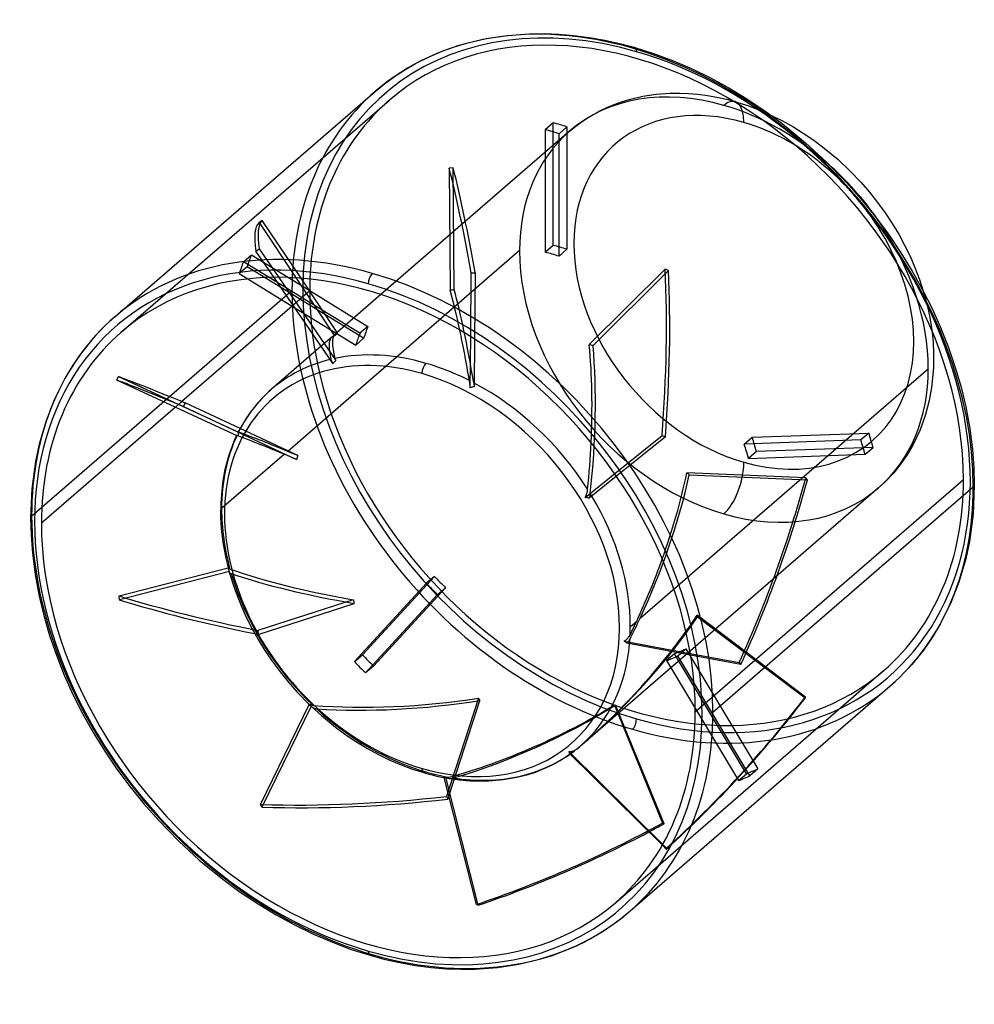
# Model space of a CAD drawing. Header units: millimetres. Extents: x -61 to 59, y -63 to 61.
import ezdxf

# ---------------------------------------------------------------- set-up
doc = ezdxf.new("R2010")
doc.units = ezdxf.units.MM
doc.layers.add('MAIN-1', color=7, linetype='Continuous')
doc.layers.add('MAIN-2', color=7, linetype='Continuous')

msp = doc.modelspace()

# ---------------------------------------------------------------- linework, layer by layer
at = {"layer": 'MAIN-1'}
for p, q in [((-4.68, 57.64), (-2.04, 58.27)), ((-2.04, 58.27), (0.63, 58.67)), ((0.63, 58.67), (3.42, 58.88)), ((3.42, 58.88), (5.23, 58.9)), ((5.23, 58.9), (7.09, 58.83)), ((7.09, 58.83), (8.99, 58.67)), ((8.99, 58.67), (10.93, 58.41)), ((10.93, 58.41), (12.9, 58.06)), ((-7.57, 56.68), (-6.15, 57.19)), ((-6.15, 57.19), (-4.68, 57.64)), ((12.9, 58.06), (14.91, 57.61)), ((14.91, 57.61), (16.65, 57.14)), ((16.65, 57.14), (19.02, 56.4)), ((-10.27, 55.47), (-8.94, 56.1)), ((-8.94, 56.1), (-7.57, 56.68)), ((19.02, 56.4), (21.4, 55.51)), ((-12.3, 54.33), (-10.94, 55.11)), ((-10.94, 55.11), (-10.27, 55.47)), ((21.4, 55.51), (23.79, 54.48)), ((-14.84, 52.57), (-13.6, 53.48)), ((-13.6, 53.48), (-12.3, 54.33)), ((23.79, 54.48), (26.18, 53.32)), ((26.18, 53.32), (28.48, 52.06)), ((-16.03, 51.6), (-14.84, 52.57)), ((28.48, 52.06), (30.76, 50.68)), ((-48.78, 23.24), (-16.03, 51.6)), ((30.76, 50.68), (33.01, 49.18)), ((33.01, 49.18), (35.21, 47.56)), ((33.76, 48.64), (35.17, 47.94)), ((35.17, 47.94), (36.52, 47.18)), ((35.21, 47.56), (38.15, 45.15)), ((36.52, 47.18), (37.86, 46.36)), ((37.86, 46.36), (39.17, 45.46)), ((38.15, 45.15), (40.78, 42.72)), ((39.17, 45.46), (40.49, 44.47)), ((40.49, 44.47), (42.23, 43.02)), ((40.78, 42.72), (43.3, 40.14)), ((42.23, 43.02), (43.76, 41.58)), ((43.76, 41.58), (45.12, 40.14)), ((43.3, 40.14), (45.15, 38.04)), ((45.12, 40.14), (46.19, 38.91)), ((46.19, 38.91), (47.2, 37.64)), ((45.15, 38.04), (46.91, 35.86)), ((47.2, 37.64), (48.15, 36.33)), ((48.15, 36.33), (49.04, 34.98)), ((46.91, 35.86), (48.57, 33.62)), ((49.04, 34.98), (49.86, 33.63)), ((48.57, 33.62), (50.13, 31.31)), ((49.86, 33.63), (50.61, 32.25)), ((50.61, 32.25), (51.29, 30.85)), ((50.13, 31.31), (51.55, 29)), ((51.29, 30.85), (51.91, 29.43)), ((51.55, 29), (52.87, 26.65)), ((51.91, 29.43), (52.48, 27.95)), ((-32.05, 28), (-26.13, 24.37)), ((-28.28, 27.51), (-29.38, 28.19)), ((-21.31, 17.33), (-28.75, 28.2)), ((-28.15, 28.2), (-20.98, 17.73)), ((-20.81, 21.27), (-25.35, 28.09)), ((52.48, 27.95), (52.96, 26.46)), ((-24.34, 26.57), (-18.69, 23.1)), ((-15.3, 26.04), (-21.06, 21.05)), ((52.87, 26.65), (54.06, 24.27)), ((-26.47, 24.58), (-40.35, 12.56)), ((-19.69, 22.24), (-22.67, 24.07)), ((54.06, 24.27), (55.14, 21.87)), ((-48.78, 23.24), (-49.91, 22.21)), ((-49.91, 22.21), (-51.51, 20.53)), ((55.14, 21.87), (56.13, 19.37)), ((-51.51, 20.53), (-52.99, 18.71)), ((-4.05, 14.28), (-3.99, 20.74)), ((-3.5, 20.43), (-3.55, 14.43)), ((-52.99, 18.71), (-54.08, 17.13)), ((-22.82, 19.53), (-29.07, 14.12)), ((56.13, 19.37), (56.99, 16.87)), ((-21.27, 17.4), (-21.31, 17.33)), ((-21.22, 17.47), (-21.27, 17.4)), ((-21.16, 17.54), (-21.22, 17.47)), ((-21.11, 17.6), (-21.16, 17.54)), ((-21.04, 17.67), (-21.11, 17.6)), ((-21.1, 18), (-21.09, 17.98)), ((-21.09, 17.98), (-21.09, 17.96)), ((-21.09, 17.96), (-21.08, 17.94)), ((-21.08, 17.94), (-21.07, 17.92)), ((-21.07, 17.92), (-21.06, 17.9)), ((-21.06, 17.9), (-21.05, 17.87)), ((-21.05, 17.87), (-21.04, 17.85)), ((-21.04, 17.85), (-21.03, 17.82)), ((-20.98, 17.73), (-21.04, 17.67)), ((-21.03, 17.82), (-21.01, 17.79)), ((-21.01, 17.79), (-21, 17.76)), ((-21, 17.76), (-20.98, 17.73)), ((-54.08, 17.13), (-55.09, 15.46)), ((56.99, 16.87), (57.71, 14.38)), ((-55.09, 15.46), (-56.38, 12.87)), ((-48.51, 15.26), (-48.3, 15.71)), ((-33.29, 8.2), (-48.51, 15.26)), ((-48.3, 15.71), (-33.21, 8.72)), ((-4.14, 15.17), (-4.15, 15.22)), ((-4.14, 15.12), (-4.14, 15.17)), ((-4.13, 15.07), (-4.14, 15.12)), ((-4.12, 15.01), (-4.13, 15.07)), ((-4.11, 14.95), (-4.12, 15.01)), ((-4.11, 14.89), (-4.11, 14.95)), ((-4.1, 14.83), (-4.11, 14.89)), ((-29.07, 14.12), (-29.75, 13.49)), ((-4.09, 14.77), (-4.1, 14.83)), ((-4.09, 14.71), (-4.09, 14.77)), ((-4.08, 14.64), (-4.09, 14.71)), ((-4.07, 14.57), (-4.08, 14.64)), ((-4.07, 14.49), (-4.07, 14.57)), ((-4.06, 14.42), (-4.07, 14.49)), ((-4.05, 14.35), (-4.06, 14.42)), ((-4.05, 14.28), (-4.05, 14.35)), ((-3.97, 14.32), (-4.05, 14.28)), ((-3.89, 14.35), (-3.97, 14.32)), ((-3.81, 14.37), (-3.89, 14.35)), ((-3.72, 14.4), (-3.81, 14.37)), ((-3.64, 14.42), (-3.72, 14.4)), ((-3.55, 14.43), (-3.64, 14.42)), ((57.71, 14.38), (58.3, 11.92)), ((-56.38, 12.87), (-57.44, 10.15)), ((-30.72, 12.47), (-31.62, 11.37)), ((-29.75, 13.49), (-30.72, 12.47)), ((-41.16, 11.85), (-58.01, -2.74)), ((-33.02, 9.17), (-39.92, 12.39)), ((-31.62, 11.37), (-32.28, 10.41)), ((58.3, 11.92), (58.81, 9.19)), ((-57.44, 10.15), (-58.3, 7.22)), ((-32.28, 10.41), (-32.89, 9.4)), ((-32.89, 9.4), (-33.24, 8.74)), ((-33.24, 8.74), (-33.24, 8.74)), ((-33.24, 8.74), (-33.24, 8.74)), ((-33.24, 8.74), (-33.24, 8.74)), ((-33.24, 8.74), (-33.23, 8.73)), ((-33.21, 8.72), (-33.24, 8.64)), ((-33.23, 8.73), (-33.22, 8.73)), ((-33.22, 8.73), (-33.21, 8.72)), ((58.81, 9.19), (59.15, 6.53)), ((-33.71, 7.74), (-34.44, 5.8)), ((-33.47, 8.29), (-33.71, 7.74)), ((-33.28, 8.37), (-33.29, 8.29)), ((-33.29, 8.29), (-33.29, 8.2)), ((-33.27, 8.46), (-33.28, 8.37)), ((-33.26, 8.55), (-33.27, 8.46)), ((-33.24, 8.64), (-33.26, 8.55)), ((-58.3, 7.22), (-58.76, 5.03)), ((59.15, 6.53), (59.32, 4.26)), ((-58.76, 5.03), (-59.22, 1.59)), ((-34.44, 5.8), (-34.93, 4.01)), ((-34.93, 4.01), (-35.23, 2.35)), ((59.32, 4.26), (59.38, 2.06)), ((10.42, 0.5), (14.12, 3.49)), ((14.35, 3.16), (10.92, 0.39)), ((-59.22, 1.59), (-59.38, -2.06)), ((-35.23, 2.35), (-35.46, -0.19)), ((10.66, 1.19), (10.68, 1.26)), ((10.68, 1.26), (10.69, 1.33)), ((10.69, 1.33), (10.71, 1.4)), ((10.71, 1.4), (10.72, 1.46)), ((10.72, 1.46), (10.72, 1.52)), ((59.24, 1.81), (26.49, -26.56)), ((59.38, 2.06), (59.22, -1.59)), ((10.42, 0.5), (10.45, 0.56)), ((10.5, 0.48), (10.42, 0.5)), ((10.45, 0.56), (10.48, 0.63)), ((10.48, 0.63), (10.51, 0.7)), ((10.59, 0.47), (10.5, 0.48)), ((10.51, 0.7), (10.54, 0.77)), ((10.54, 0.77), (10.56, 0.84)), ((10.56, 0.84), (10.59, 0.91)), ((10.59, 0.91), (10.61, 0.98)), ((10.67, 0.45), (10.59, 0.47)), ((10.61, 0.98), (10.63, 1.05)), ((10.63, 1.05), (10.65, 1.12)), ((10.65, 1.12), (10.66, 1.19)), ((10.76, 0.43), (10.67, 0.45)), ((10.84, 0.41), (10.76, 0.43)), ((10.92, 0.39), (10.84, 0.41)), ((-35.46, -0.19), (-35.47, -1.97)), ((-59.38, -2.06), (-59.32, -4.26)), ((-35.47, -1.97), (-35.38, -3.45)), ((59.22, -1.59), (58.76, -5.03)), ((-35.38, -3.45), (-35.19, -5.13)), ((-59.32, -4.26), (-59.15, -6.53)), ((-35.19, -5.13), (-34.86, -6.94)), ((58.76, -5.03), (58.3, -7.22)), ((-59.15, -6.53), (-58.81, -9.19)), ((-34.86, -6.94), (-34.49, -8.52)), ((58.3, -7.22), (57.44, -10.15)), ((-48.24, -11.91), (-34.52, -8.37)), ((-34.49, -8.52), (-34.49, -8.52)), ((-34.49, -8.52), (-34.49, -8.52)), ((-34.49, -8.52), (-34.49, -8.52)), ((-34.49, -8.52), (-34.49, -8.52)), ((-34.49, -8.52), (-34.49, -8.52)), ((-34.49, -8.52), (-34.49, -8.52)), ((-34.49, -8.52), (-34.48, -8.57)), ((-34.48, -8.57), (-34.46, -8.62)), ((-34.46, -8.62), (-34.44, -8.68)), ((-34.44, -8.68), (-34.42, -8.73)), ((-58.81, -9.19), (-58.3, -11.92)), ((-34.37, -8.82), (-48.21, -12.39)), ((-34.42, -8.73), (-34.4, -8.77)), ((-34.4, -8.77), (-34.37, -8.82)), ((-34.38, -8.83), (-34.39, -8.84)), ((-34.39, -8.84), (-34.39, -8.86)), ((-34.39, -8.86), (-34.39, -8.87)), ((-34.39, -8.87), (-34.39, -8.89)), ((-34.39, -8.89), (-34.39, -8.9)), ((-34.39, -8.9), (-34.39, -8.9)), ((-34.39, -8.9), (-34.39, -8.9)), ((-34.39, -8.9), (-34.39, -8.9)), ((-34.39, -8.9), (-34.39, -8.9)), ((-34.39, -8.9), (-34.39, -8.9)), ((-34.39, -8.9), (-34.39, -8.9)), ((-34.39, -8.9), (-33.74, -10.97)), ((-34.37, -8.82), (-34.38, -8.83)), ((-33.74, -10.97), (-32.94, -13.04)), ((57.44, -10.15), (56.38, -12.87)), ((-58.3, -11.92), (-57.71, -14.38)), ((-48.21, -12.39), (-48.24, -11.91)), ((-32.94, -13.04), (-32.29, -14.5)), ((56.38, -12.87), (55.09, -15.46)), ((-57.71, -14.38), (-56.99, -16.87)), ((-32.29, -14.5), (-31.56, -15.94)), ((-31.56, -15.94), (-30.76, -17.37)), ((16.1, -15.76), (16.9, -15.07)), ((55.09, -15.46), (54.08, -17.13)), ((-56.99, -16.87), (-56.13, -19.37)), ((15.63, -17.36), (15.68, -17.31)), ((15.68, -17.31), (15.74, -17.26)), ((15.74, -17.26), (15.79, -17.21)), ((15.79, -17.21), (15.83, -17.15)), ((15.83, -17.15), (15.88, -17.09)), ((15.88, -17.09), (15.92, -17.03)), ((15.92, -17.03), (15.97, -16.97)), ((15.97, -16.97), (16.01, -16.91)), ((16.01, -16.91), (16.04, -16.84)), ((16.04, -16.84), (16.08, -16.78)), ((54.08, -17.13), (52.99, -18.71)), ((-30.76, -17.37), (-29.9, -18.77)), ((15.32, -17.58), (15.39, -17.54)), ((15.39, -17.62), (15.32, -17.58)), ((15.32, -17.58), (23.63, -19.14)), ((15.39, -17.54), (15.45, -17.51)), ((15.45, -17.67), (15.39, -17.62)), ((15.45, -17.51), (15.51, -17.46)), ((15.5, -17.71), (15.45, -17.67)), ((15.56, -17.75), (15.5, -17.71)), ((15.51, -17.46), (15.57, -17.41)), ((15.61, -17.8), (15.56, -17.75)), ((15.57, -17.41), (15.63, -17.36)), ((15.66, -17.84), (15.61, -17.8)), ((23.67, -19.34), (15.66, -17.84)), ((-56.13, -19.37), (-55.14, -21.87)), ((-29.9, -18.77), (-28.97, -20.12)), ((52.99, -18.71), (51.51, -20.53)), ((-28.97, -20.12), (-27.99, -21.45)), ((51.51, -20.53), (49.91, -22.21)), ((-55.14, -21.87), (-54.05, -24.3)), ((-27.99, -21.45), (-26.95, -22.73)), ((49.91, -22.21), (48.78, -23.24)), ((-26.95, -22.73), (-25.86, -23.97)), ((16.03, -51.6), (48.78, -23.24)), ((-54.05, -24.3), (-52.83, -26.71)), ((-25.86, -23.97), (-24.18, -25.68)), ((-30.45, -38.15), (-24.31, -25.56)), ((-24.07, -25.77), (-30.27, -38.49)), ((-24.18, -25.68), (-24.16, -25.7)), ((-24.16, -25.7), (-24.14, -25.72)), ((-24.14, -25.72), (-24.12, -25.73)), ((-24.12, -25.73), (-24.1, -25.75)), ((-24.1, -25.75), (-24.09, -25.76)), ((-24.09, -25.76), (-24.07, -25.77)), ((-24.07, -25.77), (-24.05, -25.79)), ((-24.05, -25.79), (-24.04, -25.81)), ((-24.04, -25.81), (-24.02, -25.83)), ((-24.02, -25.83), (-24.01, -25.85)), ((-24.01, -25.85), (-23.99, -25.86)), ((-23.99, -25.86), (-23.97, -25.88)), ((-23.98, -25.88), (-22.78, -26.97)), ((-52.83, -26.71), (-51.5, -29.09)), ((-22.78, -26.97), (-21.02, -28.41)), ((-21.02, -28.41), (-19.7, -29.38)), ((-51.5, -29.09), (-50.05, -31.43)), ((-19.7, -29.38), (-18.36, -30.28)), ((-18.36, -30.28), (-16.99, -31.11)), ((9.53, -31.03), (9.6, -30.97)), ((9.6, -30.97), (9.67, -30.91)), ((9.67, -30.91), (9.75, -30.85)), ((9.75, -30.85), (9.82, -30.79)), ((10.3, -30.37), (9.82, -30.79)), ((-50.05, -31.43), (-48.51, -33.7)), ((-16.99, -31.11), (-15.61, -31.86)), ((-15.61, -31.86), (-14.18, -32.56)), ((7.26, -32.61), (8.53, -31.8)), ((8.39, -31.54), (8.37, -31.49)), ((8.37, -31.49), (8.45, -31.49)), ((8.37, -31.49), (20.17, -43.18)), ((8.41, -31.58), (8.39, -31.54)), ((8.43, -31.62), (8.41, -31.58)), ((8.44, -31.66), (8.43, -31.62)), ((8.45, -31.69), (8.44, -31.66)), ((8.45, -31.49), (8.52, -31.49)), ((8.45, -31.72), (8.45, -31.69)), ((20.12, -43.28), (8.45, -31.72)), ((8.52, -31.49), (8.6, -31.48)), ((8.6, -31.48), (8.68, -31.47)), ((8.68, -31.47), (8.76, -31.45)), ((8.76, -31.45), (8.84, -31.43)), ((8.84, -31.43), (8.91, -31.41)), ((8.91, -31.41), (8.98, -31.39)), ((8.98, -31.39), (9.05, -31.36)), ((9.05, -31.36), (9.12, -31.32)), ((9.12, -31.32), (9.19, -31.28)), ((9.19, -31.28), (9.26, -31.24)), ((9.26, -31.24), (9.32, -31.2)), ((9.32, -31.2), (9.38, -31.15)), ((9.38, -31.15), (9.46, -31.09)), ((9.46, -31.09), (9.53, -31.03)), ((-14.18, -32.56), (-12.75, -33.17)), ((-12.75, -33.17), (-11.32, -33.7)), ((5.02, -33.73), (5.92, -33.33)), ((5.92, -33.33), (6.52, -33.03)), ((6.52, -33.03), (7.26, -32.61)), ((-48.51, -33.7), (-46.87, -35.92)), ((-11.32, -33.7), (-9.9, -34.15)), ((-9.9, -34.15), (-9.55, -34.25)), ((-9.55, -34.25), (-9.21, -34.34)), ((-9.21, -34.34), (-8.86, -34.43)), ((-8.86, -34.43), (-8.42, -34.54)), ((-8.42, -34.54), (-7.87, -34.66)), ((-7.87, -34.66), (-7.32, -34.77)), ((1.8, -34.73), (3.22, -34.37)), ((3.22, -34.37), (4.14, -34.07)), ((4.14, -34.07), (5.02, -33.73)), ((-46.87, -35.92), (-45.13, -38.06)), ((-3.26, -50.74), (-7.33, -34.76)), ((-7.32, -34.77), (-7.29, -34.77)), ((-7.29, -34.77), (-7.27, -34.77)), ((-7.27, -34.77), (-7.24, -34.77)), ((-7.24, -34.77), (-7.22, -34.76)), ((-7.22, -34.76), (-7.2, -34.74)), ((-7.2, -34.74), (-7.18, -34.73)), ((-7.18, -34.73), (-7.12, -34.76)), ((-7.18, -34.73), (-3.08, -50.84)), ((-7.12, -34.76), (-7.06, -34.78)), ((-7.06, -34.78), (-7, -34.81)), ((-7, -34.81), (-6.93, -34.83)), ((-6.93, -34.83), (-6.87, -34.85)), ((-6.87, -34.85), (-6.8, -34.86)), ((-6.8, -34.86), (-6.8, -34.86)), ((-6.8, -34.86), (-6.79, -34.86)), ((-6.8, -34.86), (-5.4, -35.05)), ((-6.79, -34.86), (-6.79, -34.86)), ((-6.79, -34.86), (-6.79, -34.86)), ((-6.79, -34.86), (-6.79, -34.86)), ((-6.79, -34.86), (-6.79, -34.86)), ((-5.4, -35.05), (-4.06, -35.17)), ((-4.06, -35.17), (-2.89, -35.2)), ((-2.89, -35.2), (-1.72, -35.18)), ((-1.72, -35.18), (0.1, -35.03)), ((0.1, -35.03), (1.8, -34.73)), ((-6.87, -37.48), (-6.74, -37.09)), ((-45.13, -38.06), (-43.3, -40.14)), ((-30.27, -38.49), (-30.45, -38.15)), ((-43.3, -40.14), (-40.78, -42.72)), ((-40.78, -42.72), (-38.15, -45.15)), ((-38.15, -45.15), (-35.21, -47.56)), ((-35.21, -47.56), (-33.01, -49.18)), ((-33.01, -49.18), (-30.76, -50.68)), ((-30.76, -50.68), (-28.48, -52.06)), ((-3.08, -50.84), (-3.26, -50.74)), ((14.84, -52.57), (16.03, -51.6)), ((-28.48, -52.06), (-26.18, -53.32)), ((13.6, -53.48), (14.84, -52.57)), ((-26.18, -53.32), (-23.79, -54.48)), ((-23.79, -54.48), (-21.4, -55.51)), ((10.94, -55.11), (12.3, -54.33)), ((12.3, -54.33), (13.6, -53.48)), ((-21.4, -55.51), (-19.02, -56.4)), ((8.94, -56.1), (10.27, -55.47)), ((10.27, -55.47), (10.94, -55.11)), ((-19.02, -56.4), (-16.65, -57.14)), ((6.15, -57.19), (7.57, -56.68)), ((7.57, -56.68), (8.94, -56.1)), ((-16.65, -57.14), (-14.91, -57.61)), ((-14.91, -57.61), (-12.9, -58.06)), ((-12.9, -58.06), (-10.93, -58.41)), ((2.04, -58.27), (4.68, -57.64)), ((4.68, -57.64), (6.15, -57.19)), ((-10.93, -58.41), (-8.99, -58.67)), ((-8.99, -58.67), (-7.09, -58.83)), ((-7.09, -58.83), (-5.23, -58.9)), ((-5.23, -58.9), (-3.42, -58.88)), ((-3.42, -58.88), (-0.63, -58.67)), ((-0.63, -58.67), (2.04, -58.27))]:
    msp.add_line(p, q, dxfattribs=at)
for centre, major_axis, ratio, start_param, end_param in [((16.38, 14.18), (-32.41, 37.42), 0.75, -0.857072, -0.000041), ((16.38, 56.18), (0.277, 0.961), 0.433013, -0.000039, 0.588003), ((16.38, 14.18), (-32.41, 37.42), 0.75, -2.427868, -0.857072), ((27.87, 24.14), (19.44, -22.45), 0.75, 1.411186, 1.731366), ((-16.38, -14.18), (-32.41, 37.42), 0.75, -0.857072, -0.000041), ((-16.88, -14.61), (-31.75, 36.66), 0.75, -0.857072, 2.284521), ((-16.88, -14.61), (31.1, -35.91), 0.75, 0.713724, 3.141552), ((-16.38, 27.82), (-0.277, -0.961), 0.433013, -2.55359, -0.982794), ((-16.38, -14.18), (-32.41, 37.42), 0.75, -2.427868, -0.857072), ((16.88, 14.61), (-31.1, 35.91), 0.75, 0.677215, 0.712869), ((-16.88, -14.61), (-31.75, 36.66), 0.75, -2.427868, -0.857072), ((-16.38, -14.18), (-32.41, 37.42), 0.75, -0.000041, 0), ((-16.88, -14.61), (31.1, -35.91), 0.75, 3.141552, 3.855317), ((16.88, 14.61), (-31.1, 35.91), 0.75, 0.841547, 0.895328), ((-5.28, -4.57), (3.73, -35.95), 0.103968, 2.142649, 2.373198), ((-10.12, -8.77), (-18.79, 21.7), 0.75, -0.857072, 2.284521), ((-4.85, -4.2), (16.13, -25.31), 0.145821, -3.119907, -2.725372), ((-9.63, -8.34), (19.44, -22.45), 0.75, 2.284521, 2.746846), ((-9.63, -8.34), (19.44, -22.45), 0.75, 2.772278, 3.141552), ((-9.63, 16.52), (-0.277, -0.961), 0.433013, -2.55359, -0.982794), ((-9.63, -8.34), (19.44, -22.45), 0.75, 2.070063, 2.284521), ((82.03, -44.61), (-135.07, 61.72), 0.018356, -0.435942, -0.257185), ((-10.12, -8.77), (-18.79, 21.7), 0.75, 2.284521, 5.426113), ((-9.63, -8.34), (19.44, -22.45), 0.75, 1.371931, 2.045972), ((-9.63, -8.34), (19.44, -22.45), 0.75, 3.141552, 3.141593), ((-5.28, -4.57), (-7.39, -42.54), 0.348079, 1.774599, 1.915717), ((16.38, 14.18), (-32.41, 37.42), 0.75, -3.141593, -2.427868), ((-9.63, -8.34), (19.44, -22.45), 0.75, 0.713724, 1.337405), ((-16.88, -14.61), (31.1, -35.91), 0.75, -2.427868, -0.000041), ((-5.28, -4.57), (-20.04, -43.2), 0.515178, 1.566736, 1.744459), ((71.45, 17.46), (148.25, 8.69), 0.265682, -2.525622, -2.350862), ((-5.28, -4.57), (-20.04, -43.2), 0.515178, 1.526811, 1.566736), ((-9.63, -8.34), (19.44, -22.45), 0.75, 0.6738, 0.713724), ((-9.63, -8.34), (19.44, -22.45), 0.75, 0, 0.629166), ((-5.28, -4.57), (33.89, 35.73), 0.597984, -1.732623, -1.410751), ((16.38, 14.18), (-32.41, 37.42), 0.75, 3.141552, 3.141593), ((-16.88, -14.61), (-31.75, 36.66), 0.75, 2.284521, 3.855317), ((-16.88, -14.61), (31.1, -35.91), 0.75, -0.000041, 0.713724), ((-16.38, -14.18), (-32.41, 37.42), 0.75, -3.141593, -2.427868), ((-9.63, -33.19), (-0.277, -0.961), 0.433013, -0.982794, -0.000039), ((25.24, 69.73), (131.06, 69.82), 0.631677, -2.308476, -2.129719), ((-35.18, 87.29), (72.78, 129.44), 0.908377, -2.352991, -2.189138), ((-16.38, -56.18), (-0.277, -0.961), 0.433013, -0.982794, -0.000039)]:
    msp.add_ellipse(centre, major_axis=major_axis, ratio=ratio, start_param=start_param, end_param=end_param, dxfattribs=at)
at = {"layer": 'MAIN-2'}
for p, q in [((15.94, 50.6), (17.65, 51)), ((17.65, 51), (19.35, 51.26)), ((19.35, 51.26), (21.12, 51.39)), ((21.12, 51.39), (22.26, 51.4)), ((22.26, 51.4), (23.42, 51.36)), ((23.42, 51.36), (24.59, 51.26)), ((24.59, 51.26), (25.79, 51.11)), ((25.79, 51.11), (26.99, 50.89)), ((26.99, 50.89), (28.21, 50.62)), ((-47.97, 21.29), (-14.22, 50.52)), ((12.27, 49.17), (13.15, 49.59)), ((13.15, 49.59), (14.05, 49.97)), ((14.05, 49.97), (14.98, 50.3)), ((14.98, 50.3), (15.94, 50.6)), ((28.21, 50.62), (29.26, 50.34)), ((29.26, 50.34), (30.01, 50.11)), ((30.01, 50.11), (30.76, 49.86)), ((30.76, 49.86), (31.51, 49.59)), ((31.51, 49.59), (32.26, 49.29)), ((10.06, 47.85), (10.92, 48.41)), ((10.92, 48.41), (11.82, 48.93)), ((11.82, 48.93), (12.27, 49.17)), ((32.26, 49.29), (33.01, 48.98)), ((33.01, 48.98), (33.76, 48.64)), ((6.38, 47.66), (5.38, 46.79)), ((6.38, 32.24), (6.38, 47.66)), ((7.12, 46.29), (8.12, 47.16)), ((8.12, 47.16), (8.12, 31.74)), ((8.43, 46.59), (9.23, 47.24)), ((9.23, 47.24), (10.06, 47.85)), ((8.43, 46.59), (-15.3, 26.04)), ((5.38, 46.79), (5.38, 31.37)), ((7.12, 30.87), (7.12, 46.29)), ((-6.2, 41.98), (-6.7, 41.95)), ((-6.7, 41.95), (-6.57, 26.54)), ((-6.08, 26.66), (-6.2, 41.98)), ((-30.22, 35.38), (-30.63, 35.11)), ((-30.63, 35.11), (-21.12, 20.84)), ((-25.35, 28.09), (-30.22, 35.38)), ((5.38, 31.37), (6.38, 32.24)), ((-32.6, 30.16), (-31.6, 31.03)), ((-31.6, 31.03), (-24.34, 26.57)), ((-31.02, 31.51), (-30.6, 31.79)), ((-28.75, 28.2), (-31.02, 31.51)), ((-30.6, 31.79), (-28.15, 28.2)), ((2.15, 31.57), (-27.02, 6.3)), ((8.12, 31.74), (7.12, 30.87)), ((-29.38, 28.19), (-32.6, 30.16)), ((-32.13, 29.53), (-33.13, 28.67)), ((-33.13, 28.67), (-32.05, 28)), ((-17.47, 20.53), (-32.13, 29.53)), ((-3.99, 20.74), (-3.93, 28.77)), ((-3.93, 28.77), (-3.43, 28.79)), ((-3.43, 28.79), (-3.5, 20.43)), ((20.48, 29.25), (10.93, 19.73)), ((11.4, 19.61), (20.89, 29.08)), ((20.89, 29.08), (20.48, 29.25)), ((-22.67, 24.07), (-28.28, 27.51)), ((-59.24, -1.81), (-26.49, 26.56)), ((-24.26, 26.49), (-26.47, 24.58)), ((52.96, 26.46), (53.39, 24.93)), ((53.39, 24.93), (53.73, 23.36)), ((-26.13, 24.37), (-18.47, 19.67)), ((-18.69, 23.1), (-16.93, 22.03)), ((53.73, 23.36), (54.02, 21.62)), ((-20.76, 21.2), (-20.81, 21.27)), ((-17.93, 21.16), (-19.69, 22.24)), ((-16.93, 22.03), (-17.93, 21.16)), ((54.02, 21.62), (54.18, 20.06)), ((-21.48, 20.68), (-22.82, 19.53)), ((-18.47, 19.67), (-17.47, 20.53)), ((54.18, 20.06), (54.26, 18.64)), ((54.26, 18.64), (54.24, 16.83)), ((-21.58, 17.87), (-21.59, 17.89)), ((-21.57, 17.85), (-21.58, 17.87)), ((-21.56, 17.82), (-21.57, 17.85)), ((-21.55, 17.79), (-21.56, 17.82)), ((-21.54, 17.76), (-21.55, 17.79)), ((-21.52, 17.73), (-21.54, 17.76)), ((-21.51, 17.69), (-21.52, 17.73)), ((-21.49, 17.66), (-21.51, 17.69)), ((-21.47, 17.62), (-21.49, 17.66)), ((-21.45, 17.57), (-21.47, 17.62)), ((-21.42, 17.53), (-21.45, 17.57)), ((-21.4, 17.48), (-21.42, 17.53)), ((-21.37, 17.43), (-21.4, 17.48)), ((-21.34, 17.38), (-21.37, 17.43)), ((-21.31, 17.33), (-21.34, 17.38)), ((17.32, -14.7), (53.6, 16.72)), ((54.24, 16.83), (54, 14.33)), ((-3.62, 14.94), (-3.61, 14.9)), ((-3.61, 14.9), (-3.6, 14.86)), ((-3.6, 14.86), (-3.6, 14.82)), ((-3.6, 14.82), (-3.59, 14.78)), ((-3.59, 14.78), (-3.59, 14.73)), ((-3.59, 14.73), (-3.58, 14.68)), ((-3.58, 14.68), (-3.57, 14.63)), ((-3.57, 14.63), (-3.57, 14.59)), ((-3.57, 14.59), (-3.56, 14.54)), ((-3.56, 14.54), (-3.56, 14.49)), ((-3.56, 14.49), (-3.55, 14.43)), ((54, 14.33), (53.7, 12.68)), ((-40.35, 12.56), (-41.16, 11.85)), ((53.7, 12.68), (53.24, 10.92)), ((-39.92, 12.39), (-40.13, 11.93)), ((-40.13, 11.93), (-25.9, 5.29)), ((53.24, 10.92), (52.56, 9.02)), ((-33.23, 8.74), (-33.24, 8.74)), ((-33.24, 8.74), (-33.24, 8.74)), ((-33.24, 8.74), (-33.24, 8.74)), ((-33.22, 8.74), (-33.23, 8.74)), ((-33.23, 8.74), (-33.23, 8.74)), ((-33.21, 8.73), (-33.22, 8.74)), ((-25.77, 5.78), (-33.02, 9.17)), ((52.56, 9.02), (51.68, 7.16)), ((-33.46, 8.29), (-33.47, 8.29)), ((-33.45, 8.29), (-33.46, 8.3)), ((-33.46, 8.3), (-33.46, 8.3)), ((-33.46, 8.3), (-33.46, 8.3)), ((-33.46, 8.3), (-33.46, 8.3)), ((-33.46, 8.3), (-33.45, 8.3)), ((-33.46, 8.3), (-33.46, 8.3)), ((-33.46, 8.3), (-33.46, 8.3)), ((-33.46, 8.3), (-33.46, 8.29)), ((-33.46, 8.29), (-33.46, 8.29)), ((-33.46, 8.29), (-33.46, 8.29)), ((-33.45, 8.3), (-33.44, 8.3)), ((-33.43, 8.28), (-33.45, 8.29)), ((-33.45, 8.29), (-33.45, 8.29)), ((-33.44, 8.3), (-33.43, 8.29)), ((-33.43, 8.29), (-33.42, 8.29)), ((-33.42, 8.27), (-33.43, 8.28)), ((-33.4, 8.26), (-33.42, 8.27)), ((-33.37, 8.25), (-33.4, 8.26)), ((-33.35, 8.24), (-33.37, 8.25)), ((-33.32, 8.22), (-33.35, 8.24)), ((-33.29, 8.2), (-33.32, 8.22)), ((14.12, 3.49), (20.09, 8.31)), ((20.51, 8.13), (14.35, 3.16)), ((20.09, 8.31), (20.51, 8.13)), ((30.43, 7.2), (31.43, 8.07)), ((45.1, 7.73), (30.43, 7.2)), ((31.43, 8.07), (46.1, 8.6)), ((46.1, 8.6), (45.1, 7.73)), ((31.97, 6.26), (30.97, 5.4)), ((46.63, 6.8), (31.97, 6.26)), ((45.63, 5.93), (46.63, 6.8)), ((51.68, 7.16), (50.97, 5.95)), ((-27.45, 5.93), (-35.35, -0.91)), ((30.97, 5.4), (45.63, 5.93)), ((50.97, 5.95), (50.22, 4.85)), ((50.22, 4.85), (49.23, 3.61)), ((38.18, 2.96), (23.21, 3.58)), ((23.5, 3.34), (38.38, 2.73)), ((24.26, -26.49), (58.01, 2.74)), ((38.38, 2.73), (38.18, 2.96)), ((49.23, 3.61), (48.11, 2.41)), ((47.32, 1.69), (10.73, -30)), ((48.11, 2.41), (47.32, 1.69)), ((10.94, 0.44), (10.92, 0.39)), ((10.95, 0.5), (10.94, 0.44)), ((10.97, 0.55), (10.95, 0.5)), ((10.98, 0.61), (10.97, 0.55)), ((11, 0.66), (10.98, 0.61)), ((11.01, 0.72), (11, 0.66)), ((11.02, 0.78), (11.01, 0.72)), ((11.03, 0.83), (11.02, 0.78)), ((11.04, 0.89), (11.03, 0.83)), ((11.05, 0.94), (11.04, 0.89)), ((11.05, 0.99), (11.05, 0.94)), ((-34.51, -8.38), (-34.52, -8.37)), ((-34.52, -8.37), (-34.52, -8.39)), ((-34.52, -8.39), (-34.51, -8.42)), ((-34.5, -8.4), (-34.51, -8.38)), ((-34.51, -8.42), (-34.51, -8.44)), ((-34.51, -8.44), (-34.5, -8.47)), ((-34.49, -8.41), (-34.5, -8.4)), ((-34.5, -8.47), (-34.5, -8.49)), ((-34.5, -8.49), (-34.49, -8.52)), ((-34.47, -8.42), (-34.49, -8.41)), ((-34.45, -8.44), (-34.47, -8.42)), ((-34.43, -8.45), (-34.45, -8.44)), ((-34.4, -8.47), (-34.43, -8.45)), ((-34.38, -8.48), (-34.4, -8.47)), ((-34.35, -8.49), (-34.38, -8.48)), ((-34.32, -8.5), (-34.35, -8.49)), ((-34.29, -8.52), (-34.32, -8.5)), ((-34.39, -8.9), (-34.38, -8.92)), ((-34.38, -8.92), (-34.37, -8.94)), ((-34.37, -8.94), (-34.35, -8.96)), ((-34.35, -8.96), (-34.33, -8.98)), ((-34.33, -8.98), (-34.31, -9)), ((-34.31, -9), (-34.28, -9.02)), ((-34.28, -9.02), (-34.24, -9.04)), ((-34.24, -9.04), (-34.21, -9.06)), ((-34.21, -9.06), (-34.17, -9.07)), ((-34.17, -9.07), (-34.13, -9.09)), ((-17.62, -19.3), (-8.56, -9.45)), ((-8.56, -9.45), (-9.56, -10.31)), ((-9.56, -10.31), (-18.62, -20.17)), ((-7.16, -10.87), (-16.22, -20.73)), ((-8.16, -11.73), (-7.16, -10.87)), ((-18.77, -12.38), (-30.77, -16.26)), ((-17.22, -21.59), (-8.16, -11.73)), ((-30.74, -16.74), (-18.67, -12.84)), ((38.12, -24.63), (24.51, -14.34)), ((24.56, -14.53), (38.09, -24.75)), ((-30.77, -16.26), (-30.74, -16.74)), ((16.05, -17.32), (16.02, -17.37)), ((15.7, -17.8), (15.66, -17.84)), ((15.74, -17.76), (15.7, -17.8)), ((15.78, -17.71), (15.74, -17.76)), ((15.82, -17.67), (15.78, -17.71)), ((15.86, -17.62), (15.82, -17.67)), ((15.89, -17.57), (15.86, -17.62)), ((15.93, -17.52), (15.89, -17.57)), ((15.96, -17.47), (15.93, -17.52)), ((15.99, -17.42), (15.96, -17.47)), ((16.02, -17.37), (15.99, -17.42)), ((22.06, -19.44), (23.06, -18.57)), ((23.06, -18.57), (32.12, -33.67)), ((-18.62, -20.17), (-17.62, -19.3)), ((21.66, -19.19), (20.66, -20.05)), ((30.72, -34.28), (21.66, -19.19)), ((31.12, -34.53), (22.06, -19.44)), ((23.63, -19.14), (29.8, -20.29)), ((30, -20.53), (23.67, -19.34)), ((-16.22, -20.73), (-17.22, -21.59)), ((20.66, -20.05), (29.72, -35.15)), ((29.8, -20.29), (30, -20.53)), ((14.22, -50.52), (47.97, -21.29)), ((-3.03, -24.79), (-7.05, -37.14)), ((38.09, -24.75), (38.12, -24.63)), ((-24.31, -25.56), (-24.3, -25.54)), ((-24.27, -25.56), (-24.3, -25.54)), ((-24.3, -25.54), (-24.28, -25.57)), ((-24.28, -25.57), (-24.26, -25.59)), ((-24.23, -25.58), (-24.27, -25.56)), ((-24.26, -25.59), (-24.24, -25.62)), ((-24.24, -25.62), (-24.22, -25.64)), ((-24.19, -25.6), (-24.23, -25.58)), ((-24.22, -25.64), (-24.2, -25.66)), ((-24.2, -25.66), (-24.18, -25.68)), ((-24.15, -25.61), (-24.19, -25.6)), ((-24.11, -25.63), (-24.15, -25.61)), ((-24.06, -25.64), (-24.11, -25.63)), ((-24.02, -25.65), (-24.06, -25.64)), ((-23.97, -25.66), (-24.02, -25.65)), ((-23.92, -25.67), (-23.97, -25.66)), ((-23.97, -25.88), (-23.93, -25.92)), ((-23.93, -25.92), (-23.89, -25.95)), ((-23.87, -25.68), (-23.92, -25.67)), ((-23.89, -25.95), (-23.84, -25.98)), ((-23.83, -25.68), (-23.87, -25.68)), ((-23.84, -25.98), (-23.79, -26.01)), ((-23.79, -26.01), (-23.74, -26.03)), ((-6.74, -37.09), (-2.83, -25.06)), ((14.08, -25.64), (20.15, -40.5)), ((20.33, -40.6), (14.23, -25.65)), ((-23.74, -26.03), (-23.68, -26.05)), ((-23.68, -26.05), (-23.62, -26.07)), ((-23.62, -26.07), (-23.56, -26.09)), ((-23.56, -26.09), (-23.5, -26.1)), ((-23.5, -26.1), (-23.43, -26.11)), ((-23.43, -26.11), (-23.36, -26.11)), ((8.51, -31.71), (8.45, -31.72)), ((8.57, -31.69), (8.51, -31.71)), ((8.53, -31.8), (8.61, -31.74)), ((8.62, -31.67), (8.57, -31.69)), ((8.61, -31.74), (8.68, -31.69)), ((8.67, -31.65), (8.62, -31.67)), ((8.73, -31.62), (8.67, -31.65)), ((8.68, -31.69), (8.76, -31.63)), ((8.78, -31.59), (8.73, -31.62)), ((8.76, -31.63), (8.84, -31.58)), ((8.84, -31.56), (8.78, -31.59)), ((8.84, -31.58), (8.91, -31.52)), ((8.89, -31.53), (8.84, -31.56)), ((8.94, -31.5), (8.89, -31.53)), ((8.91, -31.52), (8.99, -31.46)), ((8.99, -31.46), (8.94, -31.5)), ((9, -31.46), (8.99, -31.46)), ((9.01, -31.44), (9, -31.45)), ((9, -31.45), (9, -31.46)), ((9.02, -31.44), (9.01, -31.44)), ((9.03, -31.43), (9.02, -31.43)), ((9.02, -31.43), (9.02, -31.44)), ((9.38, -31.15), (9.38, -31.15)), ((9.38, -31.15), (9.39, -31.15)), ((9.39, -31.15), (9.39, -31.14)), ((9.39, -31.14), (9.4, -31.14)), ((9.4, -31.14), (9.4, -31.13)), ((9.4, -31.14), (9.4, -31.14)), ((29.72, -35.15), (30.72, -34.28)), ((32.12, -33.67), (31.12, -34.53)), ((-7.28, -34.77), (-7.33, -34.76)), ((-7.33, -34.76), (-7.33, -34.76)), ((-7.33, -34.76), (-7.33, -34.77)), ((-7.33, -34.77), (-7.33, -34.77)), ((-7.33, -34.77), (-7.32, -34.77)), ((-7.32, -34.77), (-7.32, -34.77)), ((-7.32, -34.77), (-7.32, -34.77)), ((-7.22, -34.78), (-7.28, -34.77)), ((-7.17, -34.78), (-7.22, -34.78)), ((-7.11, -34.78), (-7.17, -34.78)), ((-7.06, -34.78), (-7.11, -34.78)), ((-7, -34.78), (-7.06, -34.78)), ((-6.94, -34.77), (-7, -34.78)), ((-6.88, -34.77), (-6.94, -34.77)), ((-6.83, -34.76), (-6.88, -34.77)), ((-6.77, -34.74), (-6.83, -34.76)), ((-6.79, -34.86), (-6.71, -34.87)), ((-6.72, -34.73), (-6.77, -34.74)), ((-6.71, -34.87), (-6.64, -34.88)), ((-6.64, -34.88), (-6.56, -34.88)), ((-6.56, -34.88), (-6.49, -34.88)), ((-6.49, -34.88), (-6.4, -34.87)), ((-6.4, -34.87), (-6.33, -34.86)), ((-6.33, -34.86), (-6.25, -34.84)), ((-6.25, -34.84), (-6.17, -34.82)), ((-7.05, -37.14), (-6.87, -37.48)), ((20.15, -40.5), (20.33, -40.6)), ((20.62, -43.78), (20.12, -43.28)), ((20.17, -43.18), (20.65, -43.65)), ((20.65, -43.65), (20.62, -43.78))]:
    msp.add_line(p, q, dxfattribs=at)
for centre, major_axis, ratio, start_param, end_param in [((16.88, 14.61), (31.75, -36.66), 0.75, 2.284521, 3.855317), ((16.88, 14.61), (-31.1, 35.91), 0.75, -2.427868, -0.000041), ((16.38, 56.18), (0.277, 0.961), 0.433013, -0.982794, -0.000039), ((16.88, 14.61), (31.75, -36.66), 0.75, -0.857072, 2.284521), ((16.38, 14.18), (-32.41, 37.42), 0.75, 0, 0.713724), ((16.38, 14.18), (-32.41, 37.42), 0.75, -0.000041, 0), ((27.87, 24.14), (19.44, -22.45), 0.75, 2.284521, 3.141552), ((30.37, 26.31), (16.17, -18.67), 0.75, 2.284521, 5.426113), ((16.88, 14.61), (-31.1, 35.91), 0.75, -0.000041, 0.677215), ((27.87, 45.53), (-1.39, -4.8), 0.433013, 2.158799, 3.729595), ((27.87, 24.14), (19.44, -22.45), 0.75, 1.731366, 2.284521), ((7.25, 6.28), (-31.1, 35.91), 0.75, -0.878126, -0.836018), ((30.37, 26.31), (16.17, -18.67), 0.75, -0.857072, 2.284521), ((27.87, 24.14), (19.44, -22.45), 0.75, -3.141593, -2.427868), ((6.25, 5.41), (31.1, -35.91), 0.75, 2.263467, 2.305575), ((27.87, 24.14), (19.44, -22.45), 0.75, 3.141552, 3.141593), ((-5.31, -92.73), (7.79, -148.3), 0.090524, 2.526234, 2.70499), ((-4.81, -92.71), (-7.79, 148.3), 0.090524, -0.615359, -0.436602), ((51.51, -88.58), (81.98, -123.82), 0.087531, -3.125686, -2.946929), ((51.93, -88.31), (-81.98, 123.82), 0.087531, 0.015906, 0.194663), ((27.87, 24.14), (19.44, -22.45), 0.75, 0.713724, 1.411186), ((7.25, 6.28), (19.44, -22.45), 0.75, 2.250844, 2.318197), ((7.25, 6.28), (-31.1, 35.91), 0.75, 0.378511, 0.420619), ((27.87, 24.14), (19.44, -22.45), 0.75, -2.427868, -0.857072), ((6.25, 5.41), (-19.44, 22.45), 0.75, -0.890748, -0.823396), ((6.25, 5.41), (31.1, -35.91), 0.75, -2.763082, -2.720973), ((-62.05, -55.57), (-57.77, -136.8), 0.432495, 2.228745, 2.407502), ((-61.64, -55.75), (57.77, 136.8), 0.432495, -0.912848, -0.734091), ((16.38, 14.18), (-32.41, 37.42), 0.75, 0.713724, 2.284521), ((16.88, 14.61), (31.75, -36.66), 0.75, -2.427868, -0.857072), ((16.88, 14.61), (-31.1, 35.91), 0.75, 0.712869, 0.713724), ((16.88, 14.61), (-31.1, 35.91), 0.75, 0.713724, 0.841547), ((1.2, 1.03), (36.28, 5.97), 0.722285, 1.652902, 1.666793), ((-5.28, -4.57), (3.73, -35.95), 0.103968, 2.373198, 2.605695), ((-4.85, -4.2), (3.73, -35.95), 0.103968, 2.121301, 2.591805), ((-16.38, -14.18), (-32.41, 37.42), 0.75, 0, 0.713724), ((1.2, 1.03), (28.64, 22.86), 0.810128, 1.696177, 1.710068), ((-4.85, -4.2), (16.13, -25.31), 0.145821, 3.08731, 3.163278), ((6.25, 5.41), (-19.44, 22.45), 0.75, 0.365889, 0.433242), ((7.25, 6.28), (19.44, -22.45), 0.75, -2.775704, -2.708351), ((-5.28, -4.57), (16.13, -25.31), 0.145821, -3.119, -2.74672), ((-5.28, -4.57), (16.13, -25.31), 0.145821, 3.073419, 3.164185), ((16.88, 14.61), (-31.1, 35.91), 0.75, 0.895328, 3.141552), ((-5.28, -4.57), (-7.39, -42.54), 0.348079, 1.915717, 2.237645), ((1.2, 1.03), (35.21, -4.53), 0.569331, 1.350654, 1.364545), ((-4.85, -4.2), (-7.39, -42.54), 0.348079, 1.75325, 2.223754), ((-9.63, -8.34), (19.44, -22.45), 0.75, 2.768195, 2.772278), ((27.87, 24.14), (19.44, -22.45), 0.75, 0, 0.713724), ((81.83, -45.06), (135.07, -61.72), 0.018356, 2.705651, 2.884408), ((-9.63, -8.34), (19.44, -22.45), 0.75, 2.045972, 2.048715), ((-9.63, -8.34), (19.44, -22.45), 0.75, -3.141593, -2.838207), ((-4.85, -4.2), (-29.94, 13.35), 0.025625, -0.725711, -0.315372), ((-9.63, -8.34), (19.44, -22.45), 0.75, -2.816859, -2.427868), ((-5.28, -4.57), (-29.94, 13.35), 0.025625, -0.725711, -0.336721), ((7.25, 6.28), (19.44, -22.45), 0.75, 0.994207, 1.06156), ((6.25, 5.41), (31.1, -35.91), 0.75, 1.006829, 1.048938), ((7.25, 6.28), (-31.1, 35.91), 0.75, -2.134763, -2.092655), ((-4.85, -4.2), (-29.94, 13.35), 0.025625, -0.785876, -0.725711), ((6.25, 5.41), (-19.44, 22.45), 0.75, -2.147385, -2.080033), ((-5.28, -4.57), (-29.94, 13.35), 0.025625, -0.799766, -0.725711), ((1.2, 1.03), (12.73, 34.52), 0.738833, 1.703814, 1.717704), ((27.87, 2.75), (-1.39, -4.8), 0.433013, 0.588003, 2.158799), ((-4.85, -4.2), (-20.04, -43.2), 0.515178, 1.566736, 1.975967), ((-5.28, -4.57), (-20.04, -43.2), 0.515178, 1.744459, 1.989857), ((1.2, 1.03), (30.24, -12.29), 0.405787, 0.919127, 0.933018), ((-92.16, 5.51), (-111.31, -98.29), 0.778371, 2.095081, 2.273838), ((-91.95, 5.27), (111.31, 98.29), 0.778371, -1.046512, -0.867755), ((16.88, 14.61), (-31.1, 35.91), 0.75, 3.141552, 3.855317), ((27.87, 24.14), (19.44, -22.45), 0.75, -0.857072, -0.000041), ((27.87, 24.14), (19.44, -22.45), 0.75, -0.000041, 0), ((-9.63, -8.34), (19.44, -22.45), 0.75, 1.337405, 1.350583), ((-9.63, -8.34), (19.44, -22.45), 0.75, -2.427868, -2.140076), ((-16.38, -14.18), (-32.41, 37.42), 0.75, 0.713724, 2.284521), ((-4.85, -4.2), (40.05, -3.53), 0.246613, -2.374449, -1.903945), ((-9.63, -8.34), (19.44, -22.45), 0.75, -2.118727, -1.441944), ((-5.28, -4.57), (40.05, -3.53), 0.246613, -2.3531, -1.890055), ((7.25, 6.28), (19.44, -22.45), 0.75, -1.519067, -1.451714), ((6.25, 5.41), (-19.44, 22.45), 0.75, 1.622526, 1.689879), ((71.42, 17.94), (-148.25, -8.69), 0.265682, 0.61597, 0.794727), ((1.2, 1.03), (-1.68, -35.72), 0.58954, -1.158149, -1.144259), ((-4.85, -4.2), (33.89, 35.73), 0.597984, -1.732624, -1.308995), ((-4.85, -4.2), (-20.04, -43.2), 0.515178, 1.505463, 1.566736), ((-5.28, -4.57), (33.89, 35.73), 0.597984, -1.410751, -1.295104), ((1.2, 1.03), (-22.98, 19.35), 0.282124, -2.761445, -2.747555), ((71.45, 17.46), (148.25, 8.69), 0.265682, -2.350862, -2.346866), ((-9.63, -8.34), (19.44, -22.45), 0.75, 0.629166, 0.652451), ((7.25, 6.28), (19.44, -22.45), 0.75, -0.26243, -0.195077), ((7.25, 6.28), (-31.1, 35.91), 0.75, 1.635148, 1.677256), ((6.25, 5.41), (-19.44, 22.45), 0.75, 2.879163, 2.946516), ((6.25, 5.41), (31.1, -35.91), 0.75, -1.506445, -1.464336), ((16.38, 14.18), (-32.41, 37.42), 0.75, 2.284521, 3.141552), ((-4.85, -4.2), (45.34, 7.63), 0.448458, -2.076597, -1.606093), ((1.2, 1.03), (6.84, -32.32), 0.42556, -0.740313, -0.726422), ((-81.58, 61.8), (144.89, -32.55), 0.966311, -0.596505, -0.417748), ((-81.55, 61.93), (-144.89, 32.55), 0.966311, 2.545087, 2.723844), ((-5.28, -4.57), (45.34, 7.63), 0.448458, -2.055249, -1.592203), ((-4.85, -4.2), (43.75, 21.62), 0.572417, -1.887494, -1.416991), ((-5.28, -4.57), (43.75, 21.62), 0.572417, -1.866146, -1.4031), ((1.2, 1.03), (14.86, -26.35), 0.292036, -0.214087, -0.200197), ((-9.63, -8.34), (19.44, -22.45), 0.75, -1.420596, -0.857072), ((16.38, -27.82), (0.277, 0.961), 0.433013, -2.55359, -0.982794), ((-4.85, -4.2), (33.89, 35.73), 0.597984, -1.779498, -1.732624), ((-5.28, -4.57), (33.89, 35.73), 0.597984, -1.75815, -1.732623), ((-9.63, -8.34), (19.44, -22.45), 0.75, -0.024332, -0.000041), ((-9.63, -8.34), (19.44, -22.45), 0.75, -0.000041, 0), ((-9.63, -8.34), (19.44, -22.45), 0.75, -0.722464, -0.04568), ((-9.63, -33.19), (-0.277, -0.961), 0.433013, -0.000039, 0.588003), ((-9.63, -8.34), (19.44, -22.45), 0.75, -0.857072, -0.743812), ((6.25, 5.41), (31.1, -35.91), 0.75, -0.249808, -0.207699), ((7.25, 6.28), (-31.1, 35.91), 0.75, 2.891785, 2.933893), ((25.06, 70.07), (-131.06, -69.82), 0.631677, 0.833116, 1.011873), ((-35.37, 87.4), (-72.78, -129.44), 0.908377, 0.788602, 0.967359), ((-35.18, 87.29), (72.78, 129.44), 0.908377, -2.189138, -2.174234), ((-16.38, -14.18), (-32.41, 37.42), 0.75, 2.284521, 3.141552), ((-16.38, -14.18), (-32.41, 37.42), 0.75, 3.141552, 3.141593), ((-16.38, -56.18), (-0.277, -0.961), 0.433013, -0.000039, 0.588003)]:
    msp.add_ellipse(centre, major_axis=major_axis, ratio=ratio, start_param=start_param, end_param=end_param, dxfattribs=at)

doc.saveas('drawing.dxf')
